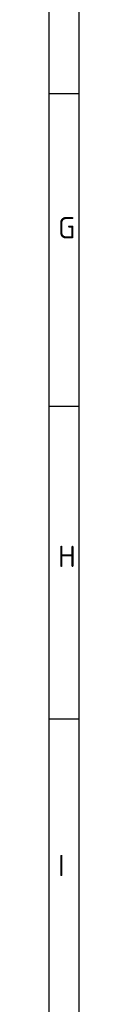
# Model space of a CAD drawing. Header units: millimetres. Extents: x 7 to 819, y 15 to 587.
# Tile 6 of 32: x 6.71 to 10.98, y 194.53 to 333.09. Entities that reach past the tile are written whole.
import ezdxf

# ---------------------------------------------------------------- set-up
doc = ezdxf.new("R2010")
doc.units = ezdxf.units.MM
doc.layers.add('Default', color=7, linetype='Continuous')

msp = doc.modelspace()

# ---------------------------------------------------------------- linework, layer by layer
at = {"layer": 'Default', "color": 7, "linetype": 'Continuous'}
for p, q in [((6.708, 586.67), (6.708, 14.67)), ((10.978, 322.67), (10.978, 581.809)), ((10.978, 322.67), (6.708, 322.67)), ((10.978, 278.67), (10.978, 322.67)), ((10.978, 278.67), (6.708, 278.67)), ((10.978, 14.67), (10.978, 278.67)), ((10.978, 234.67), (6.708, 234.67))]:
    msp.add_line(p, q, dxfattribs=at)

# ---------------------------------------------------------------- texts
at = {"layer": 'Default', "char_height": 3, "attachment_point": 1}
for s, insert, width in [('{\\fSolid Edge ISO|b1||i0||c0|p34;\\C7;\\H3.;\\W1.;G}', (8.012, 305.312), 1.77274), ('{\\fSolid Edge ISO|b1||i0||c0|p34;\\C7;\\H3.;\\W1.;H}', (8.012, 259.072), 1.84092), ('{\\fSolid Edge ISO|b1||i0||c0|p34;\\C7;\\H3.;\\W1.;I}', (8.012, 215.568), 1.63637)]:
    msp.add_mtext(s, dxfattribs=dict(at, insert=insert, width=width))

doc.saveas('drawing.dxf')
